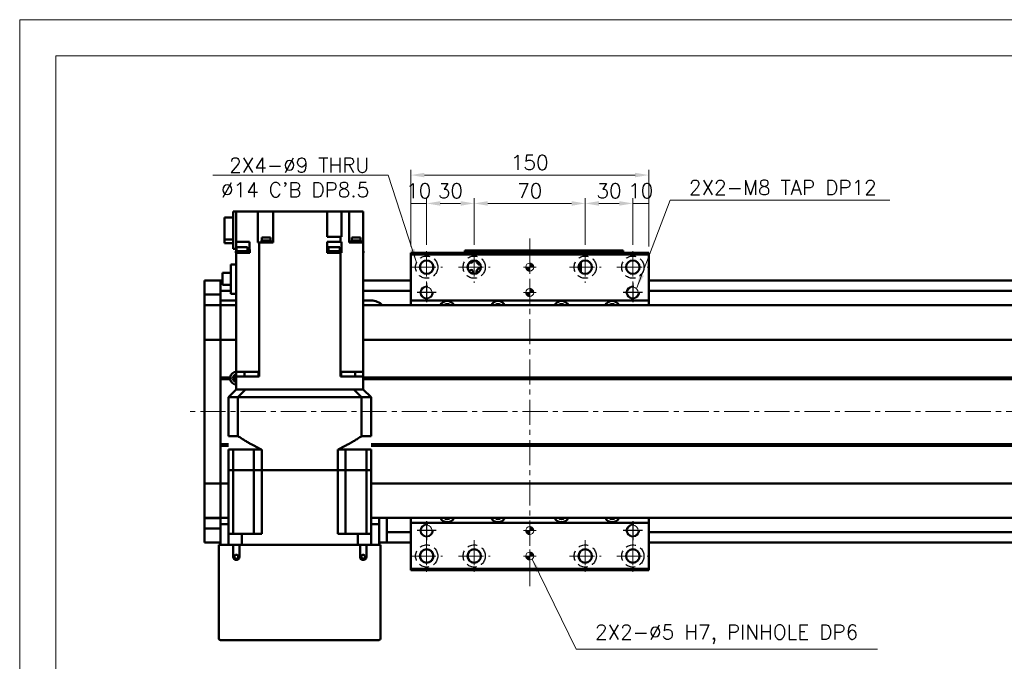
# Model space of a CAD drawing. Header units: millimetres. Extents: x 46891 to 50463, y 6223 to 9884.
# Tile 3 of 5: x 48547 to 49167, y 9480 to 9884. Entities that reach past the tile are written whole.
import ezdxf

# ---------------------------------------------------------------- set-up
doc = ezdxf.new("R2010")
doc.units = ezdxf.units.MM
doc.header["$LTSCALE"] = 0.5
doc.linetypes.add('CENTER', pattern=[50.8, 31.75, -6.35, 6.35, -6.35])
doc.linetypes.add('HIDDENX2', pattern=[19.05, 12.7, -6.35])
doc.layers.get('0').update_dxf_attribs({"lineweight": 20})
doc.layers.add('1', color=1, linetype='CENTER', lineweight=13)
doc.layers.add('외형선(ISO)', color=7, linetype='Continuous', lineweight=50)
for name, color, linetype in [('2', 2, 'HIDDENX2'), ('C', 1, 'CENTER'), ('DIM', 4, 'Continuous')]:
    doc.layers.add(name, color=color, linetype=linetype)
doc.styles.add('DSR TEXT', font='romans.shx', dxfattribs={"bigfont": 'whgtxt.shx'})
doc.styles.get("Standard").update_dxf_attribs({"font": 'romans.shx', "bigfont": 'whgtxt.shx'})
doc.dimstyles.new('DSR', dxfattribs={"dimscale": 2, "dimtxt": 3, "dimasz": 3, "dimexe": 0.5, "dimexo": 0.5, "dimgap": 0.5, "dimtad": 1, "dimdsep": 46, "dimtxsty": 'Standard', "dimcen": 2.5, "dimclrd": 4, "dimclre": 4, "dimclrt": 2, "dimadec": 0, "dimazin": 2, "dimtfac": 1, "dimtmove": 0, "dimatfit": 3, "dimfxl": 0, "dimlwd": -1, "dimlwe": -1, "dimarcsym": 0})

# ---------------------------------------------------------------- blocks, each defined once
blk = doc.blocks.new('A$C1C1952E1')
at = {"color": 1}
blk.add_lwpolyline([(0, 0), (420, 0), (420, 297), (0, 297)], close=True, dxfattribs=at)
at = {"color": 3}
blk.add_lwpolyline([(5, 5), (415, 5), (415, 292), (5, 292)], close=True, dxfattribs=at)
blk = doc.blocks.new('A$C33E56CC6')
h = blk.add_hatch()
h.set_pattern_fill('ANSI31', color=256, style=0)
h.set_pattern_definition([(45, (-7065.45672, -6508.5399), (-0.0883883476, 0.0883883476), [])])
h.paths.add_polyline_path([(4, 6.5, 0.414214), (1.5, 4), (4, 4)])
h.paths.add_polyline_path([(6.5, 4), (4, 4), (4, 1.5, 0.414214)])
blk.add_circle((4, 4), 2.5)
at = {"layer": '1'}
for p, q in [((4, 0), (4, 8)), ((0, 4), (8, 4))]:
    blk.add_line(p, q, dxfattribs=at)
blk = doc.blocks.new('tap8')
blk.add_circle((0, 0), 3.4)
at = {"layer": 'C', "color": 1, "linetype": 'CENTER'}
for p, q in [((-6.05, 0), (6.05, 0)), ((0, -6.05), (0, 6.05))]:
    blk.add_line(p, q, dxfattribs=at)
at = {"layer": 'DIM', "color": 3}
blk.add_arc((0, 0), 4, 263.84551, 189.43144, dxfattribs=at)
blk = doc.blocks.new('*D72')
at = {"color": 1, "linetype": 'ByBlock'}
for p, q in [((48793.25, 9741.29), (48793.25, 9771.76)), ((48803.25, 9742.29), (48803.25, 9771.76)), ((48803.25, 9768.46), (48793.25, 9768.46))]:
    blk.add_line(p, q, dxfattribs=at)
at = {"layer": 'Defpoints', "color": 0}
for p in [(48793.25, 9768.46), (48793.25, 9737.33), (48803.25, 9738.33)]:
    blk.add_point(p, dxfattribs=at)
at = {"color": 3, "insert": (48798.25, 9776.38), "char_height": 9.24, "attachment_point": 5, "style": 'DSR TEXT'}
blk.add_mtext('10', dxfattribs=at)
blk = doc.blocks.new('*D73')
at = {"color": 1, "linetype": 'ByBlock'}
for p, q in [((48803.25, 9742.29), (48803.25, 9771.76)), ((48833.25, 9742.29), (48833.25, 9771.76)), ((48811.83, 9768.46), (48824.67, 9768.46))]:
    blk.add_line(p, q, dxfattribs=at)
at = {"color": 1}
for points in [[(48811.83, 9769.89), (48811.83, 9767.02), (48803.25, 9768.46)], [(48824.67, 9769.89), (48824.67, 9767.02), (48833.25, 9768.46)]]:
    blk.add_solid(points, dxfattribs=at)
at = {"layer": 'Defpoints', "color": 0}
for p in [(48833.25, 9768.46), (48803.25, 9738.33), (48833.25, 9738.33)]:
    blk.add_point(p, dxfattribs=at)
at = {"color": 3, "insert": (48818.25, 9776.38), "char_height": 9.24, "attachment_point": 5, "style": 'DSR TEXT'}
blk.add_mtext('30', dxfattribs=at)
blk = doc.blocks.new('*D74')
at = {"color": 1, "linetype": 'ByBlock'}
for p, q in [((48833.25, 9742.29), (48833.25, 9771.76)), ((48903.25, 9742.29), (48903.25, 9771.76)), ((48841.83, 9768.46), (48894.67, 9768.46))]:
    blk.add_line(p, q, dxfattribs=at)
at = {"color": 1}
for points in [[(48841.83, 9769.89), (48841.83, 9767.02), (48833.25, 9768.46)], [(48894.67, 9769.89), (48894.67, 9767.02), (48903.25, 9768.46)]]:
    blk.add_solid(points, dxfattribs=at)
at = {"layer": 'Defpoints', "color": 0}
for p in [(48903.25, 9768.46), (48833.25, 9738.33), (48903.25, 9738.33)]:
    blk.add_point(p, dxfattribs=at)
at = {"color": 3, "insert": (48868.25, 9776.38), "char_height": 9.24, "attachment_point": 5, "style": 'DSR TEXT'}
blk.add_mtext('70', dxfattribs=at)
blk = doc.blocks.new('*D75')
at = {"color": 1, "linetype": 'ByBlock'}
for p, q in [((48903.25, 9742.29), (48903.25, 9771.76)), ((48933.25, 9742.29), (48933.25, 9771.76)), ((48911.83, 9768.46), (48924.67, 9768.46))]:
    blk.add_line(p, q, dxfattribs=at)
at = {"color": 1}
for points in [[(48911.83, 9769.89), (48911.83, 9767.02), (48903.25, 9768.46)], [(48924.67, 9769.89), (48924.67, 9767.02), (48933.25, 9768.46)]]:
    blk.add_solid(points, dxfattribs=at)
at = {"layer": 'Defpoints', "color": 0}
for p in [(48933.25, 9768.46), (48903.25, 9738.33), (48933.25, 9738.33)]:
    blk.add_point(p, dxfattribs=at)
at = {"color": 3, "insert": (48918.25, 9776.38), "char_height": 9.24, "attachment_point": 5, "style": 'DSR TEXT'}
blk.add_mtext('30', dxfattribs=at)
blk = doc.blocks.new('*D76')
at = {"color": 1, "linetype": 'ByBlock'}
for p, q in [((48933.25, 9742.29), (48933.25, 9771.76)), ((48943.25, 9741.29), (48943.25, 9771.76)), ((48933.25, 9768.46), (48943.25, 9768.46))]:
    blk.add_line(p, q, dxfattribs=at)
at = {"layer": 'Defpoints', "color": 0}
for p in [(48943.25, 9768.46), (48933.25, 9738.33), (48943.25, 9737.33)]:
    blk.add_point(p, dxfattribs=at)
at = {"color": 3, "insert": (48938.25, 9776.38), "char_height": 9.24, "attachment_point": 5, "style": 'DSR TEXT'}
blk.add_mtext('10', dxfattribs=at)
blk = doc.blocks.new('*D77')
at = {"color": 1, "linetype": 'ByBlock'}
for p, q in [((48793.25, 9741.29), (48793.25, 9789.62)), ((48934.67, 9786.32), (48801.83, 9786.32)), ((48943.25, 9741.29), (48943.25, 9789.62))]:
    blk.add_line(p, q, dxfattribs=at)
at = {"color": 1}
for points in [[(48801.83, 9787.75), (48801.83, 9784.89), (48793.25, 9786.32)], [(48934.67, 9787.75), (48934.67, 9784.89), (48943.25, 9786.32)]]:
    blk.add_solid(points, dxfattribs=at)
at = {"layer": 'Defpoints', "color": 0}
for p in [(48793.25, 9786.32), (48793.25, 9737.33), (48943.25, 9737.33)]:
    blk.add_point(p, dxfattribs=at)
at = {"color": 3, "insert": (48868.25, 9794.24), "char_height": 9.24, "attachment_point": 5, "style": 'DSR TEXT'}
blk.add_mtext('150', dxfattribs=at)

msp = doc.modelspace()

# ---------------------------------------------------------------- linework, layer by layer
at = {"layer": '1'}
for p, q in [((48868.24958, 9527.328), (48868.24958, 9747.328)), ((48803.24958, 9738.328), (48803.24958, 9718.328)), ((48833.24958, 9738.328), (48833.24958, 9718.328)), ((48903.24958, 9738.328), (48903.24958, 9718.328)), ((48933.24958, 9738.328), (48933.24958, 9718.328)), ((48793.24958, 9728.328), (48813.24958, 9728.328)), ((48823.24958, 9728.328), (48843.24958, 9728.328)), ((48893.24958, 9728.328), (48913.24958, 9728.328)), ((48923.24958, 9728.328), (48943.24958, 9728.328)), ((49743.24958, 9637.328), (48653.24958, 9637.328)), ((48803.24958, 9556.328), (48803.24958, 9536.328)), ((48833.24958, 9556.328), (48833.24958, 9536.328)), ((48903.24958, 9556.328), (48903.24958, 9536.328)), ((48933.24958, 9556.328), (48933.24958, 9536.328)), ((48793.24958, 9546.328), (48813.24958, 9546.328)), ((48823.24958, 9546.328), (48843.24958, 9546.328)), ((48893.24958, 9546.328), (48913.24958, 9546.328)), ((48923.24958, 9546.328), (48943.24958, 9546.328))]:
    msp.add_line(p, q, dxfattribs=at)
at = {"layer": '2'}
for centre in [(48803.24958, 9728.328), (48833.24958, 9728.328), (48903.24958, 9728.328), (48933.24958, 9728.328), (48803.24958, 9546.328), (48833.24958, 9546.328), (48903.24958, 9546.328), (48933.24958, 9546.328)]:
    msp.add_circle(centre, 7, dxfattribs=at)
at = {"layer": '외형선(ISO)'}
for p, q in [((48681.24958, 9759.63358), (48675.74958, 9759.63358)), ((48675.74958, 9745.73793), (48675.74958, 9759.63358)), ((48681.24958, 9763.328), (48683.24958, 9763.328)), ((48681.24958, 9739.828), (48681.24958, 9763.328)), ((48683.24958, 9763.328), (48683.24958, 9744.328)), ((48691.80574, 9763.328), (48683.24958, 9763.328)), ((48691.80574, 9763.328), (48696.88247, 9763.328)), ((48696.88247, 9743.828), (48696.88247, 9763.328)), ((48702.04958, 9763.328), (48696.88247, 9763.328)), ((48702.04958, 9763.328), (48706.54958, 9763.328)), ((48706.54958, 9743.828), (48706.54958, 9763.328)), ((48740.44958, 9763.328), (48706.54958, 9763.328)), ((48740.44958, 9763.328), (48740.44958, 9747.328)), ((48740.44958, 9763.328), (48744.44958, 9763.328)), ((48749.57153, 9763.328), (48744.44958, 9763.328)), ((48749.57153, 9747.328), (48749.57153, 9763.328)), ((48749.58225, 9763.328), (48749.57153, 9763.328)), ((48749.58225, 9763.328), (48754.34958, 9763.328)), ((48754.34958, 9743.828), (48754.34958, 9763.328)), ((48754.34958, 9763.328), (48758.84958, 9763.328)), ((48763.24958, 9763.328), (48758.84958, 9763.328)), ((48763.24958, 9743.828), (48763.24958, 9763.328)), ((48704.80101, 9747.028), (48699.30101, 9747.028)), ((48699.30101, 9747.028), (48699.30101, 9745.028)), ((48704.80101, 9747.028), (48704.80101, 9745.028)), ((48740.44958, 9747.328), (48748.91577, 9747.328)), ((48748.91577, 9744.328), (48748.91577, 9747.328)), ((48749.57153, 9747.328), (48748.91577, 9747.328)), ((48761.56052, 9747.028), (48756.06052, 9747.028)), ((48756.06052, 9747.028), (48756.06052, 9745.028)), ((48761.56052, 9747.028), (48761.56052, 9745.028)), ((48675.74958, 9743.42242), (48675.74958, 9745.73793)), ((48675.74958, 9745.73793), (48681.24958, 9745.73793)), ((48675.74958, 9743.42242), (48681.24958, 9743.42242)), ((48683.24958, 9744.328), (48691.64958, 9744.328)), ((48683.24958, 9739.828), (48683.24958, 9744.328)), ((48690.32968, 9740.928), (48683.32968, 9740.928)), ((48683.32968, 9738.328), (48683.32968, 9740.928)), ((48690.32968, 9738.328), (48690.32968, 9740.928)), ((48691.64958, 9739.328), (48691.64958, 9744.328)), ((48696.88247, 9743.828), (48696.91691, 9743.828)), ((48697.58339, 9743.828), (48696.91691, 9743.828)), ((48697.58339, 9662.328), (48697.58339, 9743.828)), ((48697.58339, 9743.828), (48706.54958, 9743.828)), ((48705.05101, 9744.328), (48699.05101, 9744.328)), ((48699.05101, 9744.328), (48699.05101, 9743.828)), ((48705.00101, 9745.028), (48699.10101, 9745.028)), ((48699.10101, 9745.028), (48699.10101, 9744.328)), ((48705.00101, 9745.028), (48705.00101, 9744.328)), ((48705.05101, 9744.328), (48705.05101, 9743.828)), ((48740.44958, 9744.328), (48748.91577, 9744.328)), ((48740.44958, 9739.328), (48740.44958, 9744.328)), ((48748.4602, 9740.928), (48741.4602, 9740.928)), ((48741.4602, 9738.328), (48741.4602, 9740.928)), ((48748.4602, 9738.328), (48748.4602, 9740.928)), ((48748.91577, 9744.328), (48749.57153, 9744.328)), ((48749.57153, 9739.328), (48749.57153, 9744.328)), ((48754.34958, 9743.828), (48754.69343, 9743.828)), ((48763.24958, 9743.828), (48754.69343, 9743.828)), ((48761.81052, 9744.328), (48755.81052, 9744.328)), ((48755.81052, 9744.328), (48755.81052, 9743.828)), ((48761.76052, 9745.028), (48755.86052, 9745.028)), ((48755.86052, 9745.028), (48755.86052, 9744.328)), ((48761.76052, 9745.028), (48761.76052, 9744.328)), ((48761.81052, 9744.328), (48761.81052, 9743.828)), ((48763.24958, 9662.328), (48763.24958, 9743.828)), ((48683.24958, 9739.828), (48681.24958, 9739.828)), ((48690.62968, 9738.328), (48683.02968, 9738.328)), ((48683.02968, 9737.328), (48683.02968, 9738.328)), ((48683.02968, 9737.328), (48683.24958, 9737.328)), ((48683.24958, 9739.828), (48683.24958, 9739.328)), ((48683.24958, 9739.328), (48683.24958, 9738.328)), ((48683.24958, 9739.328), (48683.32968, 9739.328)), ((48683.24958, 9737.328), (48683.24958, 9662.328)), ((48691.68864, 9737.328), (48683.24958, 9737.328)), ((48691.64958, 9739.328), (48690.32968, 9739.328)), ((48690.62968, 9737.328), (48690.62968, 9738.328)), ((48691.64958, 9739.328), (48691.68864, 9739.328)), ((48691.68864, 9739.328), (48691.68864, 9737.328)), ((48740.44816, 9739.328), (48740.44958, 9739.328)), ((48740.44816, 9739.328), (48740.44816, 9737.328)), ((48743.68628, 9737.328), (48740.44816, 9737.328)), ((48741.4602, 9739.328), (48740.44958, 9739.328)), ((48748.7602, 9738.328), (48741.1602, 9738.328)), ((48741.1602, 9737.328), (48741.1602, 9738.328)), ((48743.68628, 9737.328), (48746.23412, 9737.328)), ((48748.91577, 9737.328), (48746.23412, 9737.328)), ((48748.4602, 9739.328), (48749.57153, 9739.328)), ((48748.7602, 9737.328), (48748.7602, 9738.328)), ((48748.91577, 9737.328), (48748.91577, 9662.328)), ((48749.57421, 9737.328), (48748.91577, 9737.328)), ((48749.57153, 9739.328), (48749.57421, 9739.328)), ((48749.57421, 9739.328), (48749.57421, 9737.328)), ((48763.46948, 9738.328), (48763.24958, 9738.328)), ((48763.24958, 9737.328), (48763.46948, 9737.328)), ((48763.46948, 9737.328), (48763.46948, 9738.328)), ((48793.24958, 9737.328), (48793.24958, 9736.328)), ((48793.24958, 9737.328), (48943.24958, 9737.328)), ((48793.24958, 9736.328), (48793.24958, 9707.328)), ((48943.24958, 9736.328), (48793.24958, 9736.328)), ((48827.24958, 9738.82797), (48827.24958, 9738.82795)), ((48827.24958, 9738.82797), (48877.24958, 9738.82797)), ((48827.24958, 9737.328), (48827.24958, 9738.82795)), ((48830.24958, 9738.82795), (48874.24958, 9738.82795)), ((48877.24958, 9738.82797), (48877.24958, 9738.82795)), ((48877.24958, 9738.82797), (48927.24958, 9738.82797)), ((48877.24958, 9737.328), (48877.24958, 9738.82795)), ((48877.24958, 9738.82795), (48877.24958, 9737.328)), ((48880.24958, 9738.82795), (48924.24958, 9738.82795)), ((48927.24958, 9738.82795), (48927.24958, 9737.328)), ((48943.24958, 9736.328), (48943.24958, 9737.328)), ((48943.24958, 9707.328), (48943.24958, 9736.328)), ((48679.84958, 9711.428), (48679.84958, 9729.978)), ((48683.24958, 9729.978), (48679.84958, 9729.978)), ((48899.14958, 9727.20885), (48899.14958, 9729.44715)), ((48900.44958, 9731.52526), (48900.44958, 9726.02798)), ((48679.84958, 9724.653), (48674.44958, 9724.653)), ((48674.44958, 9717.203), (48674.44958, 9724.653)), ((48900.44958, 9726.02798), (48899.67573, 9726.02798)), ((48900.44958, 9726.02798), (48900.44958, 9725.13073)), ((48663.24958, 9716.828), (48663.24958, 9719.828)), ((48673.24958, 9719.828), (48663.24958, 9719.828)), ((48663.24958, 9716.828), (48663.24958, 9713.8884)), ((48673.24958, 9716.828), (48673.24958, 9719.828)), ((48673.24958, 9719.828), (48674.44958, 9719.828)), ((48673.24958, 9719.828), (48673.24958, 9716.828)), ((48673.24958, 9716.828), (48673.24958, 9714.328)), ((48673.24958, 9713.8884), (48673.24958, 9716.828)), ((48674.44958, 9717.203), (48679.84958, 9717.203)), ((48763.24958, 9719.828), (48793.24958, 9719.828)), ((48943.24958, 9719.828), (49723.24958, 9719.828)), ((48663.24958, 9713.8884), (48663.24958, 9711.08836)), ((48663.24958, 9711.08836), (48663.24958, 9704.39465)), ((48673.24958, 9711.08836), (48663.24958, 9711.08836)), ((48673.24958, 9711.08836), (48673.24958, 9713.8884)), ((48673.24958, 9713.328), (48679.84958, 9713.328)), ((48673.24958, 9704.39465), (48673.24958, 9711.08836)), ((48683.24958, 9711.428), (48679.84958, 9711.428)), ((48763.24958, 9713.328), (48793.24958, 9713.328)), ((48943.24958, 9713.328), (49723.24958, 9713.328)), ((48663.24958, 9704.39465), (48663.24958, 9704.328)), ((48673.24958, 9704.39465), (48663.24958, 9704.39465)), ((48663.24958, 9701.63164), (48663.24958, 9704.328)), ((48673.24958, 9704.328), (48663.24958, 9704.328)), ((48683.24958, 9707.328), (48673.24958, 9707.328)), ((48673.24958, 9704.328), (48673.24958, 9704.39465)), ((48673.24958, 9704.328), (48673.24958, 9701.63164)), ((48673.24958, 9701.63164), (48673.24958, 9704.328)), ((48683.24958, 9704.328), (48673.24958, 9704.328)), ((48768.24958, 9707.328), (48763.24958, 9707.328)), ((49723.24958, 9704.328), (48763.24958, 9704.328)), ((48793.24958, 9707.328), (48793.24958, 9704.328)), ((48943.24958, 9707.328), (48793.24958, 9707.328)), ((48943.24958, 9704.328), (48943.24958, 9707.328)), ((48663.24958, 9683.02352), (48663.24958, 9701.63164)), ((48673.24958, 9701.63164), (48673.24958, 9683.02352)), ((48673.24958, 9683.02352), (48673.24958, 9701.63164)), ((48663.24958, 9683.02352), (48663.24958, 9682.55541)), ((48663.24958, 9680.55541), (48663.24958, 9682.55541)), ((48673.24958, 9682.55541), (48663.24958, 9682.55541)), ((48663.24958, 9680.55541), (48663.24958, 9594.10059)), ((48673.24958, 9682.55541), (48673.24958, 9683.02352)), ((48673.24958, 9683.02352), (48673.24958, 9682.55541)), ((48673.24958, 9682.55541), (48673.24958, 9680.55541)), ((48673.24958, 9680.55541), (48673.24958, 9682.55541)), ((48683.24958, 9682.55541), (48673.24958, 9682.55541)), ((48673.24958, 9594.10059), (48673.24958, 9680.55541)), ((48673.24958, 9680.55541), (48673.24958, 9658.828)), ((49723.24958, 9682.55541), (48763.24958, 9682.55541)), ((48683.24958, 9659.328), (48683.24958, 9662.328)), ((48683.24958, 9662.328), (48691.80574, 9662.328)), ((48688.3853, 9662.328), (48688.3853, 9659.328)), ((48696.91691, 9662.328), (48691.80574, 9662.328)), ((48696.91691, 9662.328), (48697.58339, 9662.328)), ((48697.1727, 9659.328), (48697.1727, 9662.328)), ((48697.58339, 9662.328), (48697.59201, 9662.328)), ((48697.59201, 9659.328), (48697.59201, 9662.328)), ((48748.90715, 9662.328), (48748.91577, 9662.328)), ((48748.90715, 9659.328), (48748.90715, 9662.328)), ((48748.91577, 9662.328), (48749.58225, 9662.328)), ((48749.32646, 9659.328), (48749.32646, 9662.328)), ((48754.69343, 9662.328), (48749.58225, 9662.328)), ((48754.69343, 9662.328), (48763.24958, 9662.328)), ((48758.11386, 9659.328), (48758.11386, 9662.328)), ((48763.24958, 9659.328), (48763.24958, 9662.328)), ((48679.28096, 9658.828), (48673.24958, 9658.828)), ((48679.74958, 9658.328), (48673.24958, 9658.328)), ((48679.28096, 9657.828), (48673.24958, 9657.828)), ((48673.24958, 9657.828), (48673.24958, 9616.828)), ((48681.97379, 9657.328), (48683.24958, 9657.328)), ((48690.24958, 9659.328), (48683.24958, 9659.328)), ((48683.24958, 9659.328), (48683.24958, 9651.328)), ((48697.59201, 9659.328), (48690.24958, 9659.328)), ((48756.24958, 9659.328), (48748.90715, 9659.328)), ((48763.24958, 9659.328), (48756.24958, 9659.328)), ((48763.24958, 9651.328), (48763.24958, 9659.328)), ((49709.28096, 9658.828), (48763.24958, 9658.828)), ((49709.74958, 9658.328), (48763.24958, 9658.328)), ((49709.28096, 9657.828), (48763.24958, 9657.828)), ((48683.24958, 9651.328), (48678.24958, 9646.328)), ((48683.33767, 9651.328), (48683.24958, 9651.328)), ((48683.33767, 9651.328), (48689.14255, 9651.328)), ((48689.24591, 9651.328), (48689.14255, 9651.328)), ((48757.25326, 9651.328), (48689.24591, 9651.328)), ((48690.24958, 9651.328), (48756.24958, 9651.328)), ((48757.25326, 9651.328), (48757.35661, 9651.328)), ((48757.35661, 9651.328), (48763.16149, 9651.328)), ((48763.16149, 9651.328), (48763.24958, 9651.328)), ((48768.24958, 9646.328), (48763.24958, 9651.328)), ((48684.24699, 9646.328), (48678.24958, 9646.328)), ((48678.24958, 9621.878), (48678.24958, 9646.328)), ((48684.24699, 9621.878), (48684.24699, 9646.328)), ((48762.25218, 9646.328), (48684.24699, 9646.328)), ((48768.24958, 9646.328), (48762.25218, 9646.328)), ((48762.25218, 9621.878), (48762.25218, 9646.328)), ((48768.24958, 9621.878), (48768.24958, 9646.328)), ((48678.24958, 9616.828), (48673.24958, 9616.828)), ((48678.24958, 9621.878), (48684.24699, 9621.878)), ((48762.25218, 9621.878), (48768.24958, 9621.878)), ((49709.28096, 9616.828), (48768.24958, 9616.828)), ((48678.24958, 9616.328), (48673.24958, 9616.328)), ((48678.24958, 9615.828), (48673.24958, 9615.828)), ((48673.24958, 9615.828), (48673.24958, 9594.10059)), ((48678.24958, 9613.328), (48681.19737, 9613.328)), ((48678.24958, 9600.328), (48678.24958, 9613.328)), ((48681.19737, 9613.328), (48694.39458, 9613.328)), ((48681.19737, 9600.328), (48681.19737, 9613.328)), ((48694.39458, 9613.328), (48699.24958, 9613.328)), ((48694.39458, 9600.328), (48694.39458, 9613.328)), ((48699.24958, 9600.328), (48699.24958, 9613.328)), ((48747.24958, 9613.328), (48752.10458, 9613.328)), ((48747.24958, 9600.328), (48747.24958, 9613.328)), ((48765.3018, 9613.328), (48752.10458, 9613.328)), ((48752.10458, 9600.328), (48752.10458, 9613.328)), ((48765.3018, 9613.328), (48768.24958, 9613.328)), ((48765.3018, 9600.328), (48765.3018, 9613.328)), ((49709.74958, 9616.328), (48768.24958, 9616.328)), ((49709.28096, 9615.828), (48768.24958, 9615.828)), ((48768.24958, 9600.328), (48768.24958, 9613.328)), ((48681.19737, 9600.328), (48678.24958, 9600.328)), ((48678.24958, 9600.328), (48678.24958, 9560.328)), ((48678.24958, 9600.328), (48681.19737, 9600.328)), ((48687.89458, 9600.328), (48681.19737, 9600.328)), ((48681.19737, 9560.328), (48681.19737, 9600.328)), ((48687.89458, 9600.328), (48681.19737, 9600.328)), ((48694.39458, 9600.328), (48687.89458, 9600.328)), ((48694.39458, 9600.328), (48687.89458, 9600.328)), ((48699.24958, 9600.328), (48694.39458, 9600.328)), ((48694.39458, 9560.328), (48694.39458, 9600.328)), ((48694.39458, 9600.328), (48699.24958, 9600.328)), ((48699.24958, 9600.328), (48699.24958, 9560.328)), ((48747.24958, 9600.328), (48699.24958, 9600.328)), ((48747.24958, 9600.328), (48699.24958, 9600.328)), ((48747.24958, 9600.328), (48747.24958, 9560.328)), ((48752.10458, 9600.328), (48747.24958, 9600.328)), ((48747.24958, 9600.328), (48752.10458, 9600.328)), ((48752.10458, 9560.328), (48752.10458, 9600.328)), ((48758.60458, 9600.328), (48752.10458, 9600.328)), ((48758.60458, 9600.328), (48752.10458, 9600.328)), ((48765.3018, 9600.328), (48758.60458, 9600.328)), ((48765.3018, 9600.328), (48758.60458, 9600.328)), ((48768.24958, 9600.328), (48765.3018, 9600.328)), ((48765.3018, 9560.328), (48765.3018, 9600.328)), ((48765.3018, 9600.328), (48768.24958, 9600.328)), ((48768.24958, 9600.328), (48768.24958, 9560.328)), ((48663.24958, 9592.10059), (48663.24958, 9594.10059)), ((48663.24958, 9592.10059), (48663.24958, 9591.63248)), ((48673.24958, 9592.10059), (48663.24958, 9592.10059)), ((48663.24958, 9573.02435), (48663.24958, 9591.63248)), ((48673.24958, 9594.10059), (48673.24958, 9592.10059)), ((48673.24958, 9592.10059), (48673.24958, 9594.10059)), ((48673.24958, 9591.63248), (48673.24958, 9592.10059)), ((48673.24958, 9592.10059), (48673.24958, 9591.63248)), ((48678.24958, 9592.10059), (48673.24958, 9592.10059)), ((48673.24958, 9591.63248), (48673.24958, 9573.02435)), ((48673.24958, 9573.02435), (48673.24958, 9591.63248)), ((49723.24958, 9592.10059), (48768.24958, 9592.10059)), ((48663.24958, 9570.328), (48663.24958, 9573.02435)), ((48673.24958, 9573.02435), (48673.24958, 9570.328)), ((48673.24958, 9570.328), (48673.24958, 9573.02435)), ((48663.24958, 9570.328), (48663.24958, 9570.26134)), ((48673.24958, 9570.328), (48663.24958, 9570.328)), ((48663.24958, 9570.26134), (48663.24958, 9563.56764)), ((48673.24958, 9570.26134), (48663.24958, 9570.26134)), ((48673.24958, 9570.26134), (48673.24958, 9570.328)), ((48678.24958, 9570.328), (48673.24958, 9570.328)), ((48673.24958, 9569.34886), (48673.24958, 9570.26134)), ((48673.24958, 9569.34886), (48673.24958, 9566.328)), ((49723.24958, 9570.328), (48768.24958, 9570.328)), ((48773.24958, 9566.328), (48773.24958, 9570.328)), ((48778.24958, 9565.328), (48778.24958, 9570.328)), ((48793.24958, 9570.328), (48793.24958, 9567.328)), ((48793.24958, 9567.328), (48793.24958, 9538.328)), ((48793.24958, 9567.328), (48943.24958, 9567.328)), ((48943.24958, 9567.328), (48943.24958, 9570.328)), ((48943.24958, 9538.328), (48943.24958, 9567.328)), ((48663.24958, 9563.56764), (48663.24958, 9560.7676)), ((48673.24958, 9563.56764), (48663.24958, 9563.56764)), ((48663.24958, 9560.7676), (48663.24958, 9557.828)), ((48673.24958, 9566.328), (48678.24958, 9566.328)), ((48673.24958, 9553.328), (48673.24958, 9566.328)), ((48768.24958, 9566.328), (48773.24958, 9566.328)), ((48773.24958, 9566.328), (48773.24958, 9553.328)), ((48778.24958, 9561.328), (48778.24958, 9565.328)), ((48778.24958, 9561.328), (48778.24958, 9560.328)), ((48778.24958, 9561.328), (48793.24958, 9561.328)), ((48943.24958, 9561.328), (49723.24958, 9561.328)), ((48663.24958, 9554.828), (48663.24958, 9557.828)), ((48673.24958, 9554.828), (48663.24958, 9554.828)), ((48678.24958, 9560.328), (48686.65723, 9560.328)), ((48678.24958, 9553.328), (48678.24958, 9560.328)), ((48699.24958, 9560.328), (48686.65723, 9560.328)), ((48686.65723, 9553.328), (48686.65723, 9560.328)), ((48759.84193, 9560.328), (48747.24958, 9560.328)), ((48759.84193, 9560.328), (48768.24958, 9560.328)), ((48759.84193, 9553.328), (48759.84193, 9560.328)), ((48768.24958, 9553.328), (48768.24958, 9560.328)), ((48773.24958, 9554.828), (48778.24958, 9554.828)), ((48778.24958, 9557.828), (48778.24958, 9560.328)), ((48778.24958, 9557.828), (48778.24958, 9554.828)), ((48778.24958, 9554.828), (48793.24958, 9554.828)), ((48943.24958, 9554.828), (49723.24958, 9554.828)), ((48673.24958, 9553.328), (48672.24958, 9553.328)), ((48672.24958, 9494.328), (48672.24958, 9553.328)), ((48681.24958, 9553.328), (48673.24958, 9553.328)), ((48685.24958, 9553.328), (48681.24958, 9553.328)), ((48681.24958, 9553.328), (48681.24958, 9545.828)), ((48685.24958, 9545.828), (48685.24958, 9553.328)), ((48761.24958, 9553.328), (48685.24958, 9553.328)), ((48765.24958, 9553.328), (48761.24958, 9553.328)), ((48761.24958, 9553.328), (48761.24958, 9545.828)), ((48765.24958, 9545.828), (48765.24958, 9553.328)), ((48773.24958, 9553.328), (48765.24958, 9553.328)), ((48774.24958, 9553.328), (48773.24958, 9553.328)), ((48774.24958, 9553.328), (48774.24958, 9494.328)), ((48793.24958, 9538.328), (48793.24958, 9537.328)), ((48793.24958, 9538.328), (48943.24958, 9538.328)), ((48793.24958, 9537.328), (48943.24958, 9537.328)), ((48943.24958, 9537.328), (48943.24958, 9538.328)), ((48773.24958, 9493.328), (48673.24958, 9493.328))]:
    msp.add_line(p, q, dxfattribs=at)
for centre, radius in [((48803.24958, 9728.328), 4.25), ((48833.24958, 9728.328), 4.25), ((48903.24958, 9728.328), 4.25), ((48933.24958, 9728.328), 4.25), ((48803.24958, 9546.328), 4.25), ((48833.24958, 9546.328), 4.25), ((48903.24958, 9546.328), 4.25), ((48933.24958, 9546.328), 4.25), ((48683.24958, 9545.828), 1.2295), ((48763.24958, 9545.828), 1.2295)]:
    msp.add_circle(centre, radius, dxfattribs=at)
for centre, radius, start, end in [((48831.24958, 9732.32799), 1.2295, 224.8440709, 8.28607564), ((48837.24958, 9732.32799), 2.5, 180.53960904, 269.46033572), ((48831.24958, 9725.32799), 1.2295, 302.70087811, 169.91905481), ((48837.24958, 9725.32799), 2.5, 84.96680796, 201.29332605), ((48768.24958, 9697.328), 10, 44.42700414, 90), ((48816.24958, 9702.328), 4.75, 24.90106926, 155.09893074), ((48816.24958, 9702.328), 2.75, 46.65825749, 133.34174251), ((48848.24958, 9702.328), 4.75, 24.90106926, 155.09893074), ((48848.24958, 9702.328), 2.75, 46.65825749, 133.34174251), ((48888.24958, 9702.328), 4.75, 24.90106926, 155.09893074), ((48888.24958, 9702.328), 2.75, 46.65825749, 133.34174251), ((48920.24958, 9702.328), 4.75, 24.90106926, 155.09893074), ((48920.24958, 9702.328), 2.75, 46.65825749, 133.34174251), ((48683.24958, 9658.328), 4, 90, 172.81924411), ((48683.24958, 9658.328), 2.25, 90, 270), ((48683.24958, 9658.328), 1.621, 90, 270), ((48683.24958, 9658.328), 4, 187.18075578, 270), ((48816.24958, 9572.328), 4.75, 204.90105547, 335.09894453), ((48816.24958, 9572.328), 2.75, 226.65822603, 313.34177397), ((48848.24958, 9572.328), 4.75, 204.90105547, 335.09894453), ((48848.24958, 9572.328), 2.75, 226.65822603, 313.34177397), ((48888.24958, 9572.328), 4.75, 204.90105547, 335.09894453), ((48888.24958, 9572.328), 2.75, 226.65822603, 313.34177397), ((48920.24958, 9572.328), 4.75, 204.90105547, 335.09894453), ((48920.24958, 9572.328), 2.75, 226.65822603, 313.34177397), ((48683.24958, 9545.828), 2, 180, 0), ((48763.24958, 9545.828), 2, 180, 0), ((48673.24958, 9494.328), 1, 180, 270), ((48773.24958, 9494.328), 1, 270, 0)]:
    msp.add_arc(centre, radius, start, end, dxfattribs=at)
at = {"layer": '외형선(ISO)', "extrusion": (0, 0, -1)}
for centre, major_axis, start_param, end_param in [((48830.24958, 9738.82795), (-3, 0), 4.71224625, 6.28289987), ((48874.24958, 9738.82795), (3, 0), 6.283042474, 7.853981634), ((48880.24958, 9738.82795), (-3, 0), 4.712388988, 6.283185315), ((48924.24958, 9738.82795), (3, 0), 0, 1.570796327)]:
    msp.add_ellipse(centre, major_axis=major_axis, ratio=0.00001, start_param=start_param, end_param=end_param, dxfattribs=at)
at = {"layer": '외형선(ISO)'}
for points, degree in [([(48679.28096, 9658.828), (48679.51527, 9658.56231), (48679.74958, 9658.328)], 2), ([(48679.74958, 9658.328), (48679.51527, 9658.09368), (48679.28096, 9657.828)], 2), ([(48684.24699, 9646.328), (48684.81567, 9646.89722), (48685.94419, 9648.02657), (48687.61058, 9649.69336), (48688.70374, 9650.78617), (48689.24591, 9651.328)], 3), ([(48757.25326, 9651.328), (48757.7957, 9650.7859), (48758.88922, 9649.69272), (48760.55562, 9648.02592), (48761.68377, 9646.89695), (48762.25218, 9646.328)], 3)]:
    msp.add_open_spline(points, degree=degree, dxfattribs=at)
for points, weights in [([(48699.24958, 9613.328), (48692.32844, 9616.58501), (48684.24699, 9621.878)], [1.35416666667, 1.30973118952, 1.24342419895]), ([(48762.25218, 9621.878), (48754.17073, 9616.58501), (48747.24958, 9613.328)], [1.24342419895, 1.30973118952, 1.35416666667])]:
    msp.add_rational_spline(points, weights, degree=2, dxfattribs=at)

# ---------------------------------------------------------------- block references
at = {"xscale": 4.563000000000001, "yscale": 4.563000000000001, "zscale": 4.563000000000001}
msp.add_blockref('A$C1C1952E1', (48546.67132, 8528.99552), dxfattribs=at)
at = {"xscale": -1}
for name, p, rotation in [('A$C33E56CC6', (48864.24958, 9732.328), 180), ('tap8', (48803.24958, 9712.328), 90), ('A$C33E56CC6', (48864.24958, 9716.328), 180), ('tap8', (48933.24958, 9712.328), 90), ('tap8', (48803.24958, 9562.328), 90), ('tap8', (48933.24958, 9562.328), 90), ('A$C33E56CC6', (48864.24958, 9566.328), 180), ('A$C33E56CC6', (48864.24958, 9550.328), 180)]:
    msp.add_blockref(name, p, dxfattribs=dict(at, rotation=rotation))

# ---------------------------------------------------------------- texts
at = {"color": 3, "char_height": 9.24, "style": 'DSR TEXT'}
for s, insert, attachment_point in [("2X4-%%C9 THRU\\P%%C14 C'B DP8.5", (48767.05084, 9772.46582), 9), ('2X2-M8 TAP DP12', (48968.61159, 9773.83945), 7), ('2X2-%%C5 H7, PINHOLE DP6', (48909.43903, 9491.00458), 7)]:
    msp.add_mtext(s, dxfattribs=dict(at, insert=insert, attachment_point=attachment_point))

# ---------------------------------------------------------------- dimensions: what is measured, and where the dimension line sits
for base, p1, p2, picture, middle in [((48793.24958, 9786.31526), (48943.24958, 9737.328), (48793.24958, 9737.328), '*D77', (48868.24958, 9794.23526)), ((48793.24958, 9768.45504), (48803.24958, 9738.328), (48793.24958, 9737.328), '*D72', (48798.24958, 9776.37504)), ((48833.24958, 9768.45504), (48803.24958, 9738.328), (48833.24958, 9738.328), '*D73', (48818.24958, 9776.37504)), ((48903.24958, 9768.45504), (48833.24958, 9738.328), (48903.24958, 9738.328), '*D74', (48868.24958, 9776.37504)), ((48933.24958, 9768.45504), (48903.24958, 9738.328), (48933.24958, 9738.328), '*D75', (48918.24958, 9776.37504)), ((48943.24958, 9768.45504), (48933.24958, 9738.328), (48943.24958, 9737.328), '*D76', (48938.24958, 9776.37504))]:
    dim = msp.add_linear_dim(base=base, p1=p1, p2=p2, dimstyle='DSR', override={"dimscale": 3.3, "dimtxt": 2.8, "dimasz": 2.600136, "dimexe": 1, "dimexo": 1.2, "dimgap": 1, "dimdec": 4, "dimtxsty": 'DSR TEXT', "dimclrd": 1, "dimclre": 1, "dimclrt": 3, "dimtdec": 4, "dimtix": 1})
    dim.commit()
    dim.dimension.update_dxf_attribs({"geometry": picture, "text_midpoint": middle})

# ---------------------------------------------------------------- leaders
at = {"annotation_type": 0, "has_hookline": 1}
for points, hookline_direction, text_width in [([(48796.89164, 9731.25658), (48778.93129, 9786.23452), (48770.35084, 9786.23452)], 1, 98.615), ([(48935.82887, 9715.38533), (48956.73114, 9770.53945), (48965.31159, 9770.53945)], 0, 126.775), ([(48869.81403, 9544.37799), (48897.55858, 9487.70458), (48906.13903, 9487.70458)], 0, 178.0625)]:
    msp.add_leader(points, dimstyle='DSR', override={"dimscale": 3.3, "dimtxt": 2.8, "dimasz": 2.600136, "dimexe": 1, "dimexo": 1.2, "dimgap": 1, "dimdec": 4, "dimtxsty": 'DSR TEXT', "dimclrd": 1, "dimclre": 1, "dimclrt": 3, "dimtdec": 4, "dimtix": 1}, dxfattribs=dict(at, hookline_direction=hookline_direction, text_width=text_width))

doc.saveas('drawing.dxf')
